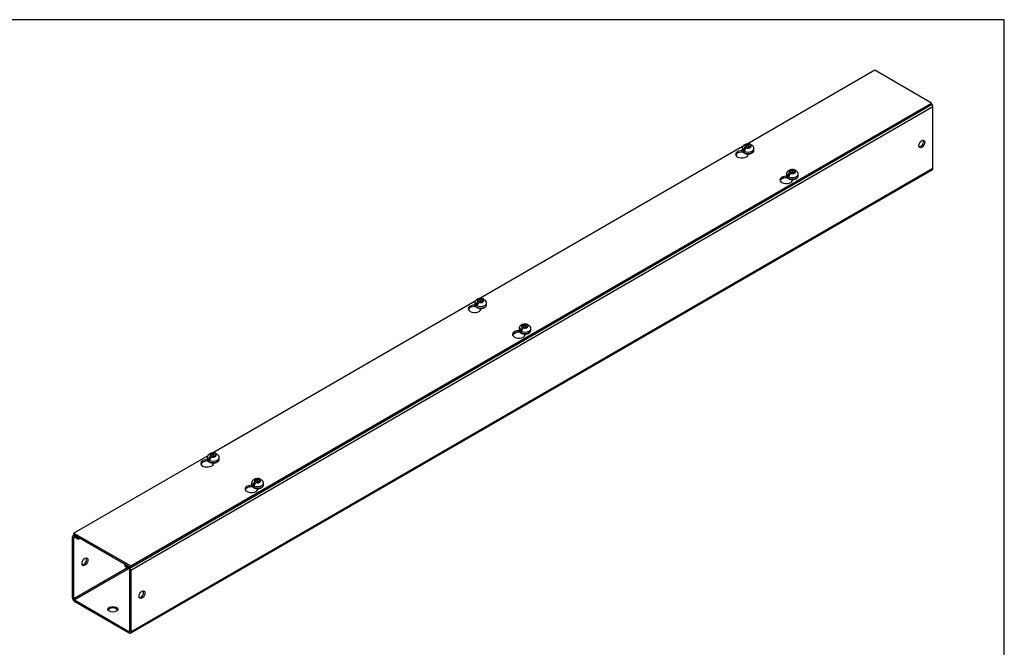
# Model space of a CAD drawing. Header units: inches. Extents: x 1 to 150, y -1 to 99.
# Tile 5 of 5: x 118 to 150, y 80 to 99. Entities that reach past the tile are written whole.
import ezdxf

# ---------------------------------------------------------------- set-up
doc = ezdxf.new("R2010")
doc.units = ezdxf.units.IN
doc.header["$MEASUREMENT"] = 0
for name, color, linetype in [('COM56307-2', 7, 'Continuous'), ('COM56342-2', 7, 'Continuous'), ('Default', 7, 'Continuous'), ('SCS19515', 7, 'Continuous')]:
    doc.layers.add(name, color=color, linetype=linetype)

# ---------------------------------------------------------------- blocks, each defined once
blk = doc.blocks.new('SE5')
at = {"layer": 'COM56307-2', "color": 7, "linetype": 'Continuous'}
for p, q in [((145.553, 97.889), (141.504, 95.551)), ((147.357, 96.847), (145.553, 97.889)), ((121.945, 82.176), (147.357, 96.847)), ((121.945, 82.129), (147.357, 96.801)), ((147.357, 96.801), (147.357, 96.847)), ((141.361, 95.468), (133.019, 90.652)), ((141.364, 95.296), (141.364, 95.304)), ((141.364, 95.296), (141.368, 95.299)), ((141.541, 95.212), (141.541, 95.241)), ((142.77, 94.484), (142.77, 94.492)), ((142.77, 94.484), (142.775, 94.487)), ((142.947, 94.4), (142.947, 94.429)), ((132.875, 90.569), (124.533, 85.753)), ((132.878, 90.397), (132.878, 90.405)), ((132.878, 90.397), (132.883, 90.4)), ((133.055, 90.313), (133.055, 90.342)), ((134.285, 89.585), (134.285, 89.593)), ((134.285, 89.585), (134.289, 89.588)), ((134.462, 89.501), (134.462, 89.529)), ((124.39, 85.67), (120.141, 83.217)), ((124.393, 85.498), (124.393, 85.506)), ((124.393, 85.498), (124.397, 85.501)), ((124.57, 85.414), (124.57, 85.442)), ((125.799, 84.686), (125.799, 84.694)), ((125.799, 84.686), (125.804, 84.688)), ((125.976, 84.602), (125.976, 84.63)), ((120.141, 83.217), (121.945, 82.176)), ((120.141, 83.171), (120.141, 83.217)), ((120.141, 83.171), (121.945, 82.129)), ((121.945, 82.129), (121.945, 82.176))]:
    blk.add_line(p, q, dxfattribs=at)
for centre, major_axis, start_param, end_param in [((141.339, 95.226), (0.203, 0), 1.539748, 6.405229), ((141.339, 95.18), (-0.203, 0), 4.590345, 6.080495), ((142.746, 94.414), (0.203, 0), 1.539748, 6.405229), ((142.746, 94.368), (-0.203, 0), 4.590345, 6.08331), ((132.854, 90.327), (0.203, 0), 1.539748, 6.405229), ((132.854, 90.281), (-0.203, 0), 4.590345, 6.080495), ((134.26, 89.515), (0.203, 0), 1.539748, 6.405229), ((134.26, 89.469), (-0.203, 0), 4.590345, 6.08331), ((124.368, 85.428), (0.203, 0), 1.539748, 6.405229), ((124.368, 85.382), (-0.203, 0), 4.590345, 6.080495), ((125.775, 84.616), (0.203, 0), 1.539748, 6.405229), ((125.775, 84.57), (-0.203, 0), 4.590345, 6.08331)]:
    blk.add_ellipse(centre, major_axis=major_axis, ratio=0.57735, start_param=start_param, end_param=end_param, dxfattribs=at)
at = {"layer": 'COM56342-2', "color": 7, "linetype": 'Continuous'}
for p, q in [((147.401, 96.73), (121.945, 82.034)), ((147.401, 94.783), (147.401, 96.73)), ((121.928, 80.047), (147.383, 94.744)), ((121.945, 80.086), (147.401, 94.783)), ((142.668, 94.476), (142.558, 94.413)), ((134.182, 89.577), (134.073, 89.514)), ((125.697, 84.678), (125.587, 84.615)), ((120.155, 83.163), (120.115, 83.14)), ((120.18, 83.148), (120.158, 83.136)), ((120.158, 83.136), (120.274, 83.069)), ((120.097, 81.153), (120.097, 83.101)), ((120.137, 83.077), (120.158, 83.089)), ((120.137, 81.13), (120.137, 83.077)), ((120.158, 83.089), (120.274, 83.022)), ((120.274, 83.069), (120.296, 83.081)), ((120.274, 83.022), (120.274, 83.069)), ((120.274, 83.022), (120.336, 83.058)), ((121.791, 82.218), (121.769, 82.206)), ((121.769, 82.206), (121.885, 82.139)), ((121.769, 82.159), (121.769, 82.206)), ((121.844, 82.116), (120.137, 81.13)), ((120.158, 81.095), (121.885, 82.092)), ((121.769, 82.159), (121.885, 82.092)), ((121.885, 82.139), (121.907, 82.152)), ((121.905, 82.057), (121.905, 80.109)), ((121.945, 82.034), (121.945, 80.086)), ((120.158, 81.095), (121.885, 80.098)), ((120.158, 81.048), (121.885, 80.051)), ((121.905, 80.109), (121.885, 80.098))]:
    blk.add_line(p, q, dxfattribs=at)
for centre, major_axis, start_param, end_param in [((147.34, 96.766), (0.043, -0.0745), 0.785398, 2.076395), ((147.007, 95.576), (-0.066, -0.115), 0.307887, 2.833706), ((147.34, 94.818), (-0.043, 0.0745), 3.141593, 3.926991), ((120.158, 83.066), (0.043, -0.0745), 2.356194, 3.926991), ((120.158, 83.066), (0.0145, -0.0251), 2.356194, 3.926991), ((120.451, 82.331), (-0.066, -0.115), 0.307887, 2.833706), ((121.885, 82.069), (-0.043, 0.0745), 3.926991, 5.497787), ((121.885, 82.069), (-0.0145, 0.0251), 3.926991, 5.497787), ((122.259, 81.287), (-0.066, -0.115), 0.307887, 2.833706), ((120.158, 81.118), (-0.043, 0.0745), 0.785398, 2.356194), ((120.158, 81.118), (-0.0145, 0.0251), 0.785398, 2.356194), ((121.375, 80.754), (0.156, 0), 0.260902, 2.88069), ((121.885, 80.121), (-0.0145, 0.0251), 2.356194, 3.926991), ((121.885, 80.121), (-0.043, 0.0745), 2.356194, 3.926991)]:
    blk.add_ellipse(centre, major_axis=major_axis, ratio=0.57735, start_param=start_param, end_param=end_param, dxfattribs=at)
for centre, major_axis in [((147.048, 95.553), (0.066, 0.115)), ((120.491, 82.308), (-0.067, -0.115)), ((122.299, 81.264), (0.066, 0.115)), ((121.375, 80.8), (0.156, 0))]:
    blk.add_ellipse(centre, major_axis=major_axis, ratio=0.57735, dxfattribs=at)
at = {"layer": 'SCS19515', "color": 7, "linetype": 'Continuous'}
for p, q in [((141.344, 95.407), (141.344, 95.358)), ((141.452, 95.398), (141.38, 95.356)), ((141.475, 95.472), (141.445, 95.455)), ((141.475, 95.513), (141.545, 95.513)), ((141.475, 95.472), (141.475, 95.513)), ((141.475, 95.472), (141.475, 95.422)), ((141.475, 95.451), (141.545, 95.451)), ((141.487, 95.43), (141.518, 95.448)), ((141.587, 95.448), (141.518, 95.448)), ((141.576, 95.53), (141.545, 95.513)), ((141.545, 95.451), (141.545, 95.513)), ((141.587, 95.476), (141.545, 95.451)), ((141.587, 95.488), (141.618, 95.506)), ((141.587, 95.488), (141.587, 95.448)), ((141.719, 95.358), (141.719, 95.407)), ((142.882, 94.701), (142.952, 94.701)), ((142.882, 94.66), (142.882, 94.701)), ((142.982, 94.718), (142.952, 94.701)), ((142.952, 94.639), (142.952, 94.701)), ((142.994, 94.676), (143.025, 94.694)), ((142.994, 94.676), (142.994, 94.636)), ((142.751, 94.595), (142.751, 94.546)), ((142.858, 94.585), (142.787, 94.544)), ((142.882, 94.66), (142.851, 94.643)), ((142.882, 94.66), (142.882, 94.609)), ((142.882, 94.639), (142.952, 94.639)), ((142.894, 94.618), (142.924, 94.636)), ((142.994, 94.636), (142.924, 94.636)), ((142.994, 94.664), (142.952, 94.639)), ((143.126, 94.546), (143.126, 94.595)), ((132.99, 90.614), (133.06, 90.614)), ((132.99, 90.573), (132.99, 90.614)), ((133.09, 90.631), (133.06, 90.614)), ((133.06, 90.552), (133.06, 90.614)), ((132.858, 90.508), (132.858, 90.459)), ((132.966, 90.498), (132.895, 90.457)), ((132.99, 90.573), (132.959, 90.556)), ((132.99, 90.573), (132.99, 90.522)), ((132.99, 90.552), (133.06, 90.552)), ((133.002, 90.531), (133.032, 90.549)), ((133.102, 90.549), (133.032, 90.549)), ((133.102, 90.577), (133.06, 90.552)), ((133.102, 90.589), (133.133, 90.607)), ((133.102, 90.589), (133.102, 90.549)), ((133.233, 90.459), (133.233, 90.508)), ((134.265, 89.696), (134.265, 89.647)), ((134.373, 89.686), (134.301, 89.645)), ((134.397, 89.761), (134.366, 89.743)), ((134.397, 89.801), (134.466, 89.801)), ((134.397, 89.761), (134.397, 89.801)), ((134.397, 89.761), (134.397, 89.71)), ((134.397, 89.74), (134.466, 89.74)), ((134.408, 89.719), (134.439, 89.737)), ((134.509, 89.737), (134.439, 89.737)), ((134.497, 89.819), (134.466, 89.801)), ((134.466, 89.74), (134.466, 89.801)), ((134.509, 89.765), (134.466, 89.74)), ((134.509, 89.777), (134.539, 89.795)), ((134.509, 89.777), (134.509, 89.737)), ((134.64, 89.647), (134.64, 89.696)), ((124.505, 85.674), (124.474, 85.657)), ((124.505, 85.714), (124.574, 85.714)), ((124.505, 85.674), (124.505, 85.714)), ((124.505, 85.674), (124.505, 85.623)), ((124.505, 85.653), (124.574, 85.653)), ((124.516, 85.632), (124.547, 85.65)), ((124.617, 85.65), (124.547, 85.65)), ((124.605, 85.732), (124.574, 85.714)), ((124.574, 85.653), (124.574, 85.714)), ((124.617, 85.678), (124.574, 85.653)), ((124.617, 85.69), (124.647, 85.708)), ((124.617, 85.69), (124.617, 85.65)), ((124.373, 85.609), (124.373, 85.56)), ((124.481, 85.599), (124.409, 85.558)), ((124.748, 85.56), (124.748, 85.609)), ((125.78, 84.797), (125.78, 84.748)), ((125.887, 84.787), (125.816, 84.746)), ((125.911, 84.862), (125.88, 84.844)), ((125.911, 84.902), (125.981, 84.902)), ((125.911, 84.862), (125.911, 84.902)), ((125.911, 84.862), (125.911, 84.811)), ((125.911, 84.841), (125.981, 84.841)), ((125.923, 84.82), (125.954, 84.838)), ((126.023, 84.838), (125.954, 84.838)), ((126.012, 84.92), (125.981, 84.902)), ((125.981, 84.841), (125.981, 84.902)), ((126.023, 84.866), (125.981, 84.841)), ((126.023, 84.878), (126.054, 84.896)), ((126.023, 84.878), (126.023, 84.838)), ((126.155, 84.748), (126.155, 84.797))]:
    blk.add_line(p, q, dxfattribs=at)
for centre, radius, start, end in [((141.522, 95.334), 0.144, 122.6431, 170.9725), ((141.565, 95.309), 0.144, 122.6435, 170.9722), ((141.589, 95.405), 0.13, 0.772, 51.8586), ((142.995, 94.593), 0.13, 0.772, 51.8586), ((142.929, 94.522), 0.144, 122.6431, 170.9725), ((142.971, 94.497), 0.144, 122.6435, 170.9722), ((133.037, 90.435), 0.144, 122.6431, 170.9725), ((133.079, 90.41), 0.144, 122.6435, 170.9722), ((133.103, 90.506), 0.13, 0.772, 51.8586), ((134.443, 89.623), 0.144, 122.6431, 170.9725), ((134.486, 89.598), 0.144, 122.6435, 170.9722), ((134.51, 89.694), 0.13, 0.772, 51.8586), ((124.551, 85.536), 0.144, 122.6431, 170.9725), ((124.594, 85.511), 0.144, 122.6435, 170.9722), ((124.618, 85.607), 0.13, 0.772, 51.8586), ((125.958, 84.723), 0.144, 122.6431, 170.9725), ((126, 84.699), 0.144, 122.6435, 170.9722), ((126.024, 84.795), 0.13, 0.772, 51.8586)]:
    blk.add_arc(centre, radius, start, end, dxfattribs=at)
for centre, major_axis, start_param, end_param in [((141.531, 95.407), (0.188, 0), 3.142895, 6.283185), ((141.531, 95.358), (-0.188, 0), 0, 3.141593), ((141.531, 95.419), (-0.186, 0), 0.623612, 0.947184), ((141.531, 95.48), (0.0975, 0), 1.098165, 3.614224), ((141.531, 95.48), (-0.0975, 0), 1.098165, 3.614224), ((141.531, 95.407), (0.188, 0), 0, 0.001384), ((142.938, 94.668), (0.0975, 0), 1.098165, 3.614224), ((142.938, 94.668), (-0.0975, 0), 1.098165, 3.614224), ((142.938, 94.595), (0.188, 0), 3.142895, 6.283185), ((142.938, 94.546), (-0.188, 0), 0, 3.141593), ((142.938, 94.607), (-0.186, 0), 0.623612, 0.947184), ((142.938, 94.595), (0.188, 0), 0, 0.001384), ((133.046, 90.581), (0.0975, 0), 1.098165, 3.614224), ((133.046, 90.508), (0.187, 0), 3.142895, 6.283185), ((133.046, 90.459), (-0.187, 0), 0, 3.141593), ((133.046, 90.52), (-0.186, 0), 0.623612, 0.947184), ((133.046, 90.581), (-0.0975, 0), 1.098165, 3.614224), ((133.046, 90.508), (0.187, 0), 0, 0.001384), ((134.453, 89.696), (0.187, 0), 3.142895, 6.283185), ((134.453, 89.769), (0.0975, 0), 1.098165, 3.614224), ((134.453, 89.769), (-0.0975, 0), 1.098165, 3.614224), ((134.453, 89.696), (0.187, 0), 0, 0.001384), ((134.453, 89.647), (-0.187, 0), 0, 3.141593), ((134.453, 89.708), (-0.186, 0), 0.623612, 0.947184), ((124.561, 85.682), (0.0975, 0), 1.098165, 3.614224), ((124.561, 85.682), (-0.0975, 0), 1.098165, 3.614224), ((124.561, 85.609), (0.188, 0), 3.142895, 6.283185), ((124.561, 85.56), (-0.188, 0), 0, 3.141593), ((124.561, 85.621), (-0.186, 0), 0.623612, 0.947184), ((124.561, 85.609), (0.188, 0), 0, 0.001384), ((125.967, 84.797), (0.188, 0), 3.142895, 6.283185), ((125.967, 84.748), (-0.188, 0), 0, 3.141593), ((125.967, 84.809), (-0.186, 0), 0.623612, 0.947184), ((125.967, 84.87), (0.0975, 0), 1.098165, 3.614224), ((125.967, 84.87), (-0.0975, 0), 1.098165, 3.614224), ((125.967, 84.797), (0.188, 0), 0, 0.001384)]:
    blk.add_ellipse(centre, major_axis=major_axis, ratio=0.57735, start_param=start_param, end_param=end_param, dxfattribs=at)
for points, knots in [([(141.618, 95.537), (141.613, 95.539), (141.602, 95.543), (141.583, 95.548), (141.56, 95.552), (141.537, 95.553), (141.514, 95.553), (141.491, 95.55), (141.469, 95.546), (141.447, 95.539), (141.426, 95.53), (141.408, 95.519), (141.392, 95.507), (141.378, 95.494), (141.367, 95.48), (141.358, 95.464), (141.35, 95.447), (141.346, 95.429), (141.344, 95.415), (141.344, 95.408), (141.344, 95.407)], [0, 0, 0, 0, 0.041642, 0.103929, 0.166216, 0.228405, 0.290685, 0.353367, 0.416753, 0.48122, 0.546983, 0.606537, 0.664397, 0.720271, 0.77434, 0.826986, 0.878618, 0.935214, 0.990213, 1, 1, 1, 1]), ([(141.344, 95.359), (141.344, 95.358), (141.344, 95.353), (141.345, 95.343), (141.349, 95.328), (141.356, 95.314), (141.365, 95.301), (141.377, 95.289), (141.391, 95.278), (141.407, 95.268), (141.425, 95.259), (141.445, 95.252), (141.466, 95.246), (141.488, 95.242), (141.51, 95.239), (141.533, 95.239), (141.556, 95.24), (141.578, 95.242), (141.6, 95.247), (141.621, 95.253), (141.64, 95.26), (141.658, 95.269), (141.675, 95.28), (141.689, 95.292), (141.701, 95.305), (141.71, 95.319), (141.716, 95.334), (141.719, 95.347), (141.719, 95.354), (141.719, 95.357)], [0, 0, 0, 0, 0.002758, 0.038803, 0.07469, 0.110933, 0.148008, 0.186139, 0.225245, 0.265018, 0.305105, 0.345211, 0.385222, 0.425122, 0.464932, 0.504694, 0.544455, 0.584258, 0.624148, 0.664179, 0.704399, 0.74484, 0.785489, 0.826209, 0.866651, 0.906351, 0.9449, 0.982205, 1, 1, 1, 1]), ([(141.638, 95.514), (141.638, 95.515), (141.638, 95.516), (141.636, 95.521), (141.634, 95.524), (141.631, 95.529), (141.628, 95.531), (141.623, 95.535), (141.621, 95.537), (141.615, 95.539), (141.612, 95.539), (141.605, 95.54), (141.602, 95.54), (141.594, 95.538), (141.591, 95.537), (141.583, 95.534), (141.58, 95.533), (141.576, 95.53)], [0.0861551, 0.0861551, 0.0861551, 0.0861551, 0.125, 0.125, 0.25, 0.25, 0.375, 0.375, 0.5, 0.5, 0.625, 0.625, 0.75, 0.75, 0.875, 0.875, 1, 1, 1, 1]), ([(141.618, 95.506), (141.622, 95.508), (141.626, 95.51), (141.633, 95.513), (141.637, 95.514), (141.644, 95.515), (141.648, 95.515), (141.654, 95.515), (141.657, 95.514), (141.663, 95.512), (141.666, 95.511), (141.669, 95.508), (141.669, 95.508), (141.669, 95.508)], [0, 0, 0, 0, 0.125, 0.125, 0.25, 0.25, 0.375, 0.375, 0.5, 0.5, 0.625, 0.625, 0.6403804, 0.6403804, 0.6403804, 0.6403804]), ([(143.025, 94.725), (143.02, 94.727), (143.009, 94.731), (142.989, 94.736), (142.967, 94.74), (142.944, 94.741), (142.921, 94.741), (142.898, 94.738), (142.876, 94.734), (142.854, 94.727), (142.833, 94.718), (142.815, 94.707), (142.799, 94.695), (142.785, 94.682), (142.773, 94.668), (142.764, 94.652), (142.757, 94.635), (142.752, 94.617), (142.75, 94.603), (142.751, 94.596), (142.751, 94.594)], [0, 0, 0, 0, 0.041642, 0.103929, 0.166216, 0.228405, 0.290685, 0.353367, 0.416753, 0.48122, 0.546983, 0.606537, 0.664397, 0.720271, 0.77434, 0.826986, 0.878618, 0.935214, 0.990213, 1, 1, 1, 1]), ([(143.045, 94.702), (143.045, 94.703), (143.044, 94.704), (143.043, 94.709), (143.041, 94.712), (143.037, 94.717), (143.035, 94.719), (143.03, 94.723), (143.027, 94.724), (143.021, 94.727), (143.018, 94.727), (143.012, 94.728), (143.008, 94.728), (143.001, 94.726), (142.997, 94.725), (142.99, 94.722), (142.986, 94.721), (142.982, 94.718)], [0.0861551, 0.0861551, 0.0861551, 0.0861551, 0.125, 0.125, 0.25, 0.25, 0.375, 0.375, 0.5, 0.5, 0.625, 0.625, 0.75, 0.75, 0.875, 0.875, 1, 1, 1, 1]), ([(143.025, 94.694), (143.029, 94.696), (143.032, 94.698), (143.04, 94.701), (143.044, 94.702), (143.051, 94.703), (143.054, 94.703), (143.061, 94.703), (143.064, 94.702), (143.07, 94.7), (143.072, 94.699), (143.075, 94.696), (143.076, 94.696), (143.076, 94.696)], [0, 0, 0, 0, 0.125, 0.125, 0.25, 0.25, 0.375, 0.375, 0.5, 0.5, 0.625, 0.625, 0.6403804, 0.6403804, 0.6403804, 0.6403804]), ([(142.751, 94.546), (142.751, 94.546), (142.75, 94.541), (142.752, 94.53), (142.756, 94.516), (142.762, 94.502), (142.772, 94.489), (142.783, 94.477), (142.797, 94.466), (142.814, 94.456), (142.832, 94.447), (142.852, 94.44), (142.872, 94.434), (142.894, 94.43), (142.917, 94.427), (142.94, 94.427), (142.962, 94.428), (142.985, 94.43), (143.006, 94.435), (143.027, 94.44), (143.047, 94.448), (143.065, 94.457), (143.081, 94.468), (143.096, 94.48), (143.107, 94.493), (143.116, 94.507), (143.122, 94.522), (143.125, 94.535), (143.125, 94.542), (143.125, 94.545)], [0, 0, 0, 0, 0.002758, 0.038803, 0.07469, 0.110933, 0.148008, 0.186139, 0.225245, 0.265018, 0.305105, 0.345211, 0.385222, 0.425122, 0.464932, 0.504694, 0.544455, 0.584258, 0.624148, 0.664179, 0.704399, 0.74484, 0.785489, 0.826209, 0.866651, 0.906351, 0.9449, 0.982205, 1, 1, 1, 1]), ([(133.133, 90.638), (133.128, 90.64), (133.117, 90.644), (133.097, 90.649), (133.075, 90.653), (133.052, 90.654), (133.029, 90.654), (133.006, 90.651), (132.983, 90.647), (132.961, 90.64), (132.941, 90.631), (132.923, 90.62), (132.907, 90.608), (132.893, 90.595), (132.881, 90.581), (132.872, 90.565), (132.865, 90.548), (132.86, 90.53), (132.858, 90.516), (132.859, 90.509), (132.859, 90.507)], [0, 0, 0, 0, 0.041642, 0.103929, 0.166216, 0.228405, 0.290685, 0.353367, 0.416753, 0.48122, 0.546983, 0.606537, 0.664397, 0.720271, 0.77434, 0.826986, 0.878618, 0.935214, 0.990213, 1, 1, 1, 1]), ([(133.153, 90.615), (133.153, 90.616), (133.152, 90.617), (133.151, 90.622), (133.149, 90.625), (133.145, 90.63), (133.143, 90.632), (133.138, 90.636), (133.135, 90.638), (133.129, 90.64), (133.126, 90.64), (133.12, 90.641), (133.116, 90.641), (133.109, 90.639), (133.105, 90.638), (133.098, 90.635), (133.094, 90.634), (133.09, 90.631)], [0.0861551, 0.0861551, 0.0861551, 0.0861551, 0.125, 0.125, 0.25, 0.25, 0.375, 0.375, 0.5, 0.5, 0.625, 0.625, 0.75, 0.75, 0.875, 0.875, 1, 1, 1, 1]), ([(133.133, 90.607), (133.137, 90.609), (133.14, 90.611), (133.148, 90.614), (133.151, 90.615), (133.159, 90.616), (133.162, 90.616), (133.169, 90.616), (133.172, 90.615), (133.178, 90.613), (133.18, 90.612), (133.183, 90.609), (133.183, 90.609), (133.184, 90.609)], [0, 0, 0, 0, 0.125, 0.125, 0.25, 0.25, 0.375, 0.375, 0.5, 0.5, 0.625, 0.625, 0.6403804, 0.6403804, 0.6403804, 0.6403804]), ([(132.859, 90.459), (132.859, 90.459), (132.858, 90.454), (132.86, 90.443), (132.864, 90.429), (132.87, 90.415), (132.88, 90.402), (132.891, 90.39), (132.905, 90.379), (132.922, 90.369), (132.94, 90.36), (132.959, 90.353), (132.98, 90.347), (133.002, 90.343), (133.025, 90.34), (133.048, 90.34), (133.07, 90.341), (133.093, 90.343), (133.114, 90.348), (133.135, 90.353), (133.155, 90.361), (133.173, 90.37), (133.189, 90.381), (133.204, 90.393), (133.215, 90.406), (133.224, 90.42), (133.23, 90.435), (133.233, 90.448), (133.233, 90.455), (133.233, 90.458)], [0, 0, 0, 0, 0.002758, 0.038803, 0.07469, 0.110933, 0.148008, 0.186139, 0.225245, 0.265018, 0.305105, 0.345211, 0.385222, 0.425122, 0.464932, 0.504694, 0.544455, 0.584258, 0.624148, 0.664179, 0.704399, 0.74484, 0.785489, 0.826209, 0.866651, 0.906351, 0.9449, 0.982205, 1, 1, 1, 1]), ([(134.539, 89.826), (134.534, 89.828), (134.524, 89.832), (134.504, 89.837), (134.481, 89.841), (134.458, 89.842), (134.436, 89.842), (134.413, 89.839), (134.39, 89.834), (134.368, 89.828), (134.348, 89.819), (134.329, 89.808), (134.313, 89.796), (134.3, 89.783), (134.288, 89.768), (134.279, 89.753), (134.271, 89.736), (134.267, 89.718), (134.265, 89.704), (134.265, 89.697), (134.265, 89.695)], [0, 0, 0, 0, 0.041642, 0.103929, 0.166216, 0.228405, 0.290685, 0.353367, 0.416753, 0.48122, 0.546983, 0.606537, 0.664397, 0.720271, 0.77434, 0.826986, 0.878618, 0.935214, 0.990213, 1, 1, 1, 1]), ([(134.56, 89.803), (134.559, 89.804), (134.559, 89.805), (134.557, 89.81), (134.556, 89.813), (134.552, 89.818), (134.549, 89.82), (134.545, 89.824), (134.542, 89.825), (134.536, 89.828), (134.533, 89.828), (134.526, 89.829), (134.523, 89.828), (134.516, 89.827), (134.512, 89.826), (134.505, 89.823), (134.501, 89.821), (134.497, 89.819)], [0.0861551, 0.0861551, 0.0861551, 0.0861551, 0.125, 0.125, 0.25, 0.25, 0.375, 0.375, 0.5, 0.5, 0.625, 0.625, 0.75, 0.75, 0.875, 0.875, 1, 1, 1, 1]), ([(134.539, 89.795), (134.543, 89.797), (134.547, 89.799), (134.554, 89.802), (134.558, 89.803), (134.565, 89.804), (134.569, 89.804), (134.575, 89.804), (134.578, 89.803), (134.584, 89.801), (134.587, 89.799), (134.59, 89.797), (134.59, 89.797), (134.59, 89.797)], [0, 0, 0, 0, 0.125, 0.125, 0.25, 0.25, 0.375, 0.375, 0.5, 0.5, 0.625, 0.625, 0.6403804, 0.6403804, 0.6403804, 0.6403804]), ([(134.265, 89.647), (134.265, 89.647), (134.265, 89.642), (134.266, 89.631), (134.27, 89.617), (134.277, 89.603), (134.286, 89.59), (134.298, 89.578), (134.312, 89.567), (134.328, 89.557), (134.346, 89.548), (134.366, 89.54), (134.387, 89.535), (134.409, 89.531), (134.431, 89.528), (134.454, 89.528), (134.477, 89.529), (134.499, 89.531), (134.521, 89.535), (134.542, 89.541), (134.561, 89.549), (134.58, 89.558), (134.596, 89.569), (134.61, 89.581), (134.622, 89.594), (134.631, 89.608), (134.637, 89.623), (134.64, 89.636), (134.64, 89.643), (134.64, 89.646)], [0, 0, 0, 0, 0.002758, 0.038803, 0.07469, 0.110933, 0.148008, 0.186139, 0.225245, 0.265018, 0.305105, 0.345211, 0.385222, 0.425122, 0.464932, 0.504694, 0.544455, 0.584258, 0.624148, 0.664179, 0.704399, 0.74484, 0.785489, 0.826209, 0.866651, 0.906351, 0.9449, 0.982205, 1, 1, 1, 1]), ([(124.647, 85.739), (124.642, 85.741), (124.631, 85.745), (124.612, 85.75), (124.589, 85.754), (124.566, 85.755), (124.543, 85.755), (124.521, 85.752), (124.498, 85.748), (124.476, 85.741), (124.456, 85.732), (124.437, 85.721), (124.421, 85.709), (124.408, 85.696), (124.396, 85.681), (124.387, 85.666), (124.379, 85.649), (124.375, 85.631), (124.373, 85.617), (124.373, 85.61), (124.373, 85.608)], [0, 0, 0, 0, 0.041642, 0.103929, 0.166216, 0.228405, 0.290685, 0.353367, 0.416753, 0.48122, 0.546983, 0.606537, 0.664397, 0.720271, 0.77434, 0.826986, 0.878618, 0.935214, 0.990213, 1, 1, 1, 1]), ([(124.667, 85.716), (124.667, 85.717), (124.667, 85.718), (124.665, 85.723), (124.663, 85.726), (124.66, 85.731), (124.657, 85.733), (124.652, 85.737), (124.65, 85.738), (124.644, 85.741), (124.641, 85.741), (124.634, 85.742), (124.631, 85.741), (124.624, 85.74), (124.62, 85.739), (124.612, 85.736), (124.609, 85.734), (124.605, 85.732)], [0.0861551, 0.0861551, 0.0861551, 0.0861551, 0.125, 0.125, 0.25, 0.25, 0.375, 0.375, 0.5, 0.5, 0.625, 0.625, 0.75, 0.75, 0.875, 0.875, 1, 1, 1, 1]), ([(124.647, 85.708), (124.651, 85.71), (124.655, 85.712), (124.662, 85.715), (124.666, 85.716), (124.673, 85.717), (124.677, 85.717), (124.683, 85.717), (124.686, 85.716), (124.692, 85.714), (124.695, 85.712), (124.698, 85.71), (124.698, 85.71), (124.698, 85.71)], [0, 0, 0, 0, 0.125, 0.125, 0.25, 0.25, 0.375, 0.375, 0.5, 0.5, 0.625, 0.625, 0.6403804, 0.6403804, 0.6403804, 0.6403804]), ([(124.373, 85.56), (124.373, 85.56), (124.373, 85.555), (124.374, 85.544), (124.378, 85.53), (124.385, 85.516), (124.394, 85.503), (124.406, 85.491), (124.42, 85.48), (124.436, 85.47), (124.454, 85.461), (124.474, 85.454), (124.495, 85.448), (124.517, 85.444), (124.539, 85.441), (124.562, 85.441), (124.585, 85.442), (124.607, 85.444), (124.629, 85.448), (124.65, 85.454), (124.669, 85.462), (124.688, 85.471), (124.704, 85.482), (124.718, 85.494), (124.73, 85.507), (124.739, 85.521), (124.745, 85.536), (124.748, 85.549), (124.748, 85.556), (124.748, 85.559)], [0, 0, 0, 0, 0.002758, 0.038803, 0.07469, 0.110933, 0.148008, 0.186139, 0.225245, 0.265018, 0.305105, 0.345211, 0.385222, 0.425122, 0.464932, 0.504694, 0.544455, 0.584258, 0.624148, 0.664179, 0.704399, 0.74484, 0.785489, 0.826209, 0.866651, 0.906351, 0.9449, 0.982205, 1, 1, 1, 1]), ([(126.054, 84.927), (126.049, 84.929), (126.038, 84.933), (126.018, 84.938), (125.996, 84.942), (125.973, 84.943), (125.95, 84.943), (125.927, 84.94), (125.905, 84.935), (125.883, 84.929), (125.862, 84.92), (125.844, 84.909), (125.828, 84.897), (125.814, 84.884), (125.803, 84.869), (125.793, 84.854), (125.786, 84.837), (125.781, 84.819), (125.779, 84.805), (125.78, 84.798), (125.78, 84.796)], [0, 0, 0, 0, 0.041642, 0.103929, 0.166216, 0.228405, 0.290685, 0.353367, 0.416753, 0.48122, 0.546983, 0.606537, 0.664397, 0.720271, 0.77434, 0.826986, 0.878618, 0.935214, 0.990213, 1, 1, 1, 1]), ([(125.78, 84.748), (125.78, 84.748), (125.779, 84.743), (125.781, 84.732), (125.785, 84.718), (125.792, 84.704), (125.801, 84.691), (125.812, 84.679), (125.826, 84.668), (125.843, 84.657), (125.861, 84.649), (125.881, 84.641), (125.902, 84.636), (125.923, 84.632), (125.946, 84.629), (125.969, 84.628), (125.991, 84.629), (126.014, 84.632), (126.036, 84.636), (126.056, 84.642), (126.076, 84.65), (126.094, 84.659), (126.11, 84.67), (126.125, 84.682), (126.136, 84.695), (126.146, 84.709), (126.151, 84.724), (126.154, 84.737), (126.154, 84.744), (126.154, 84.747)], [0, 0, 0, 0, 0.002758, 0.038803, 0.07469, 0.110933, 0.148008, 0.186139, 0.225245, 0.265018, 0.305105, 0.345211, 0.385222, 0.425122, 0.464932, 0.504694, 0.544455, 0.584258, 0.624148, 0.664179, 0.704399, 0.74484, 0.785489, 0.826209, 0.866651, 0.906351, 0.9449, 0.982205, 1, 1, 1, 1]), ([(126.074, 84.904), (126.074, 84.905), (126.073, 84.906), (126.072, 84.91), (126.07, 84.913), (126.066, 84.919), (126.064, 84.921), (126.059, 84.925), (126.056, 84.926), (126.051, 84.928), (126.047, 84.929), (126.041, 84.93), (126.037, 84.929), (126.03, 84.928), (126.026, 84.927), (126.019, 84.924), (126.015, 84.922), (126.012, 84.92)], [0.0861551, 0.0861551, 0.0861551, 0.0861551, 0.125, 0.125, 0.25, 0.25, 0.375, 0.375, 0.5, 0.5, 0.625, 0.625, 0.75, 0.75, 0.875, 0.875, 1, 1, 1, 1]), ([(126.054, 84.896), (126.058, 84.898), (126.062, 84.9), (126.069, 84.903), (126.073, 84.904), (126.08, 84.905), (126.083, 84.905), (126.09, 84.905), (126.093, 84.904), (126.099, 84.902), (126.102, 84.9), (126.104, 84.898), (126.105, 84.898), (126.105, 84.898)], [0, 0, 0, 0, 0.125, 0.125, 0.25, 0.25, 0.375, 0.375, 0.5, 0.5, 0.625, 0.625, 0.6403804, 0.6403804, 0.6403804, 0.6403804])]:
    blk.add_open_spline(points, degree=3, knots=knots, dxfattribs=at)
blk = doc.blocks.new('BORDER')
at = {"layer": 'Default', "color": 7, "linetype": 'Continuous'}
for p, q in [((0, 27.86), (-41.86, 27.86)), ((0, 0), (0, 27.86))]:
    blk.add_line(p, q, dxfattribs=at)

msp = doc.modelspace()

# ---------------------------------------------------------------- block references
at = {"layer": 'Default', "color": 7, "xscale": 3.56, "yscale": 3.56, "zscale": 3.56}
msp.add_blockref('BORDER', (149.664, 0.311), dxfattribs=at)
at = {"layer": 'Default'}
msp.add_blockref('SE5', (0, 0), dxfattribs=at)

doc.saveas('drawing.dxf')
